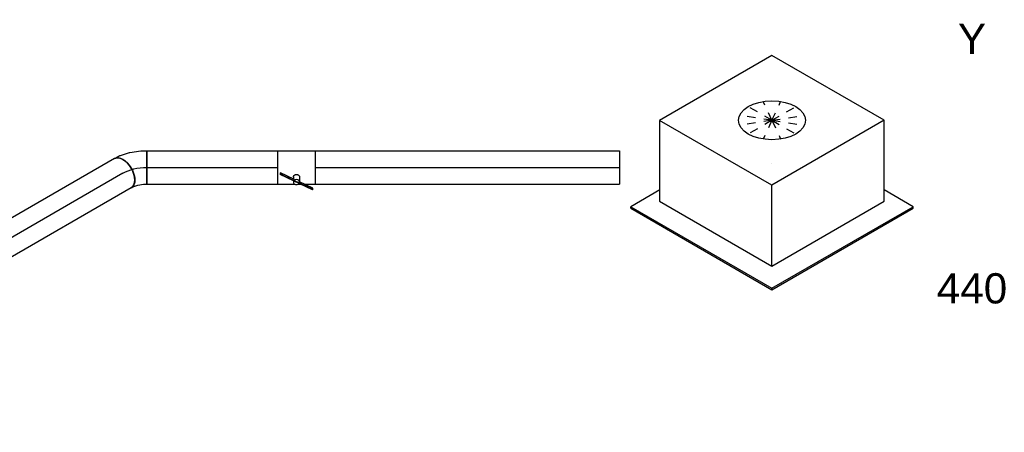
# Model space of a CAD drawing. Extents: x -257677 to 221252, y -185516 to 120782.
# Tile 47 of 171: x -78864 to -75932, y 3611 to 4840. Entities that reach past the tile are written whole.
import ezdxf
from ezdxf.enums import TextEntityAlignment as Align
from ezdxf.lldxf.tags import DXFTag

# ---------------------------------------------------------------- set-up
doc = ezdxf.new("R2010")
doc.units = 0
doc.header["$LTSCALE"] = 50
doc.linetypes.add('STREEPJES', pattern=[0.1, 0.05, -0.05])
doc.layers.get('0').update_dxf_attribs({"linetype": 'CONTINUOUS'})
for name, color, linetype in [('WL570---_RETOUR', 112, 'CONTINUOUS'), ('WL570---_RETOUR_HL', 8, 'CONTINUOUS'), ('WL570---_RETOUR_RST', 2, 'CONTINUOUS'), ('WL570---_RETOUR_RST_HL', 1, 'CONTINUOUS'), ('WL570---_TOEVOER', 3, 'CONTINUOUS'), ('WM570---_RETOUR_PR', 1, 'CONTINUOUS'), ('WM570---_RETOUR_RST_PR', 1, 'CONTINUOUS'), ('WM570---_TOEVOER_PR', 1, 'CONTINUOUS')]:
    doc.layers.add(name, color=color, linetype=linetype)
doc.styles.add('BURO-018', font='ARIAL.TTF', dxfattribs={"height": 63})
tags = doc.linetypes.add('CENTER2', pattern=[28.575, 19.05, -3.175, 3.175, -3.175]).pattern_tags.tags
tags[10:11] = [DXFTag(74, 4), DXFTag(75, 0), DXFTag(340, '0'), DXFTag(46, 1.0), DXFTag(50, 0.0), DXFTag(44, 0.0), DXFTag(45, 0.0)]
tags[8:9] = [DXFTag(74, 4), DXFTag(75, 0), DXFTag(340, '0'), DXFTag(46, 1.0), DXFTag(50, 0.0), DXFTag(44, 0.0), DXFTag(45, 0.0)]
tags[6:7] = [DXFTag(74, 4), DXFTag(75, 0), DXFTag(340, '0'), DXFTag(46, 1.0), DXFTag(50, 0.0), DXFTag(44, 0.0), DXFTag(45, 0.0)]
tags[4:5] = [DXFTag(74, 4), DXFTag(75, 0), DXFTag(340, '0'), DXFTag(46, 1.0), DXFTag(50, 0.0), DXFTag(44, 0.0), DXFTag(45, 0.0)]

# ---------------------------------------------------------------- blocks, each defined once
blk = doc.blocks.new('*U1864')
at = {"color": 0, "ltscale": 10}
for p, q in [((0, 50, 12127.9), (905.6, 50, 12127.9)), ((0, -50, 12127.9), (905.6, -50, 12127.9))]:
    blk.add_line(p, q, dxfattribs=at)
at = {"color": 0, "ltscale": 10, "extrusion": (9.9638e-19, 6.35235e-17, -1)}
blk.add_ellipse((0, 0, 12127.9), major_axis=(0, -50), ratio=0.57735, start_param=0, end_param=3.141593, dxfattribs=at)
at = {"color": 0, "ltscale": 10}
blk.add_ellipse((908.4, 0, 12127.9), major_axis=(0, -50), ratio=0.57735, start_param=3.330272, end_param=6.094506, dxfattribs=at)
at = {"layer": 'WL570---_RETOUR_HL', "linetype": 'CENTER2'}
blk.add_line((0, 0, 12127.9), (908.4, 0, 12127.9), dxfattribs=at)
at = {"layer": 'WM570---_RETOUR_PR', "color": 1, "style": 'BURO-018'}
blk.add_attdef('POSNR', text='', height=90, dxfattribs=at).set_placement((0, 0), align=Align.MIDDLE)
blk = doc.blocks.new('*U1867')
at = {"color": 0, "ltscale": 10}
for p, q in [((0, 50, 12151.8), (905.8, 50, 12151.8)), ((905.8, 50, 12151.8), (905.8, -50, 12151.8)), ((0, -50, 12151.8), (905.8, -50, 12151.8))]:
    blk.add_line(p, q, dxfattribs=at)
at = {"layer": 'WL570---_RETOUR_HL', "linetype": 'CENTER2'}
blk.add_line((0, 0, 12151.8), (905.8, 0, 12151.8), dxfattribs=at)
at = {"layer": 'WM570---_RETOUR_PR', "color": 1, "style": 'BURO-018'}
blk.add_attdef('POSNR', text='', height=90, dxfattribs=at).set_placement((0, 0), align=Align.MIDDLE)
blk = doc.blocks.new('*U1868')
at = {"color": 2, "ltscale": 10}
for p, q in [((-55.9, -50, 12151.8), (-55.9, 50, 12151.8)), ((-55.9, 50, 12151.8), (55.8, 50, 12151.8)), ((55.8, 50, 12151.8), (55.8, -50, 12151.8)), ((-47.9, -15.9, 12151.8), (-48.9, -17.4, 12151.8)), ((-48.9, -17.4, 12151.8), (-48.9, -21.2, 12151.8)), ((-48.9, -21.2, 12151.8), (-47.9, -19.8, 12151.8)), ((-8.5, -40.2, 12151.8), (-48.9, -21.2, 12151.8)), ((-7.5, -35, 12151.8), (-47.9, -15.9, 12151.8)), ((-47.9, -19.8, 12151.8), (-47.9, -15.9, 12151.8)), ((-8.4, -38.4, 12151.8), (-47.9, -19.8, 12151.8)), ((-9.3, -28.1, 12151.8), (-9.3, -34.1, 12151.8)), ((9.3, -28.9, 12151.8), (9.3, -43.3, 12151.8)), ((-55.9, -50, 12151.8), (-4.4, -50, 12151.8)), ((-9.3, -39.9, 12151.8), (-9.3, -43.3, 12151.8)), ((-8.5, -40.2, 12151.8), (-7.5, -38.8, 12151.8)), ((47.9, -66.8, 12151.8), (-8.5, -40.2, 12151.8)), ((-7.5, -38.8, 12151.8), (-8.4, -38.4, 12151.8)), ((-7.5, -35, 12151.8), (-7.5, -38.8, 12151.8)), ((48.9, -65.4, 12151.8), (-7.5, -38.8, 12151.8)), ((4.4, -50, 12151.8), (12.2, -50, 12151.8)), ((48.9, -61.5, 12151.8), (9.3, -42.9, 12151.8)), ((24.4, -50, 12151.8), (55.8, -50, 12151.8)), ((47.9, -66.8, 12151.8), (48.9, -65.4, 12151.8)), ((48.9, -65.4, 12151.8), (48.9, -61.5, 12151.8))]:
    blk.add_line(p, q, dxfattribs=at)
for start_param, end_param in [(3.141593, 6.283185), (0, 3.141593)]:
    blk.add_ellipse((0, -43.3, 12151.8), major_axis=(-9.31, 0), ratio=0.816497, start_param=start_param, end_param=end_param, dxfattribs=at)
blk.add_spline([(-9.3, -28.1, 12151.8), (-9.1, -27.3, 12151.8), (-8.9, -26.5, 12151.8), (-8.6, -25.8, 12151.8), (-8.1, -25.1, 12151.8), (-7.6, -24.4, 12151.8), (-7.1, -23.7, 12151.8), (-6.4, -23.1, 12151.8), (-5.7, -22.5, 12151.8), (-4.9, -22.1, 12151.8), (-4.1, -21.6, 12151.8), (-3.2, -21.3, 12151.8), (-2.3, -21, 12151.8), (-1.4, -20.9, 12151.8), (-0.5, -20.8, 12151.8), (0.5, -20.8, 12151.8), (1.4, -20.9, 12151.8), (2.3, -21, 12151.8), (3.2, -21.3, 12151.8), (4.1, -21.6, 12151.8), (4.9, -22.1, 12151.8), (5.7, -22.5, 12151.8), (6.4, -23.1, 12151.8), (7.1, -23.7, 12151.8), (7.6, -24.4, 12151.8), (8.1, -25.1, 12151.8), (8.6, -25.8, 12151.8), (8.9, -26.5, 12151.8), (9.1, -27.3, 12151.8), (9.3, -28.1, 12151.8), (9.3, -28.9, 12151.8)], degree=3, dxfattribs=at)
at = {"layer": 'WL570---_RETOUR', "color": 1, "style": 'BURO-018'}
blk.add_attdef('I', text='', height=90, dxfattribs=at).set_placement((0, 0), align=Align.MIDDLE)
at = {"layer": 'WM570---_RETOUR_PR', "color": 1, "style": 'BURO-018'}
blk.add_attdef('POSNR', text='', height=90, dxfattribs=at).set_placement((0, 0), align=Align.MIDDLE)
blk = doc.blocks.new('*U1869')
at = {"color": 0, "ltscale": 10}
for p, q in [((0, 50, 12151.8), (390.3, 50, 12151.8)), ((0, -50, 12151.8), (0, 50, 12151.8)), ((0, -50, 12151.8), (390.3, -50, 12151.8))]:
    blk.add_line(p, q, dxfattribs=at)
at = {"layer": 'WL570---_RETOUR_HL', "linetype": 'CENTER2'}
blk.add_line((0, 0, 12151.8), (390.3, 0, 12151.8), dxfattribs=at)
at = {"layer": 'WM570---_RETOUR_PR', "color": 1, "style": 'BURO-018'}
blk.add_attdef('POSNR', text='', height=90, dxfattribs=at).set_placement((0, 0), align=Align.MIDDLE)
blk = doc.blocks.new('*U1870')
at = {"color": 0, "ltscale": 10}
for p, q in [((-33.8, 50, 12151.8), (-19.3, 50, 12151.8)), ((-16.8, 49.7, 12151.8), (14.2, 43.4, 12151.8)), ((14.2, 43.4, 12151.8), (15, 43.2, 12151.8)), ((15, 43.2, 12151.8), (46.1, 31.1, 12151.8)), ((46.2, 31.1, 12151.8), (46.1, 31.1, 12151.8)), ((46.2, 31.1, 12151.8), (60.9, 22.6, 12151.8)), ((60.9, 22.6, 12151.8), (10.9, -64, 12151.8)), ((-33.8, -50, 12151.8), (-28.1, -50, 12151.8)), ((-28.1, -50, 12151.8), (-13.7, -53, 12151.8)), ((-13.7, -53, 12151.8), (2.8, -59.3, 12151.8)), ((2.8, -59.3, 12151.8), (10.9, -64, 12151.8))]:
    blk.add_line(p, q, dxfattribs=at)
for centre, major_axis, ratio, start_param, end_param in [((-33.8, 0, 12151.8), (0, 50), 0.57735, 3.141593, 6.283185), ((-23.1, 0, 12151.8), (5.1, 49.9), 0.497511, 6.232846, 6.333525)]:
    blk.add_ellipse(centre, major_axis=major_axis, ratio=ratio, start_param=start_param, end_param=end_param, dxfattribs=at)
at = {"layer": 'WL570---_RETOUR_HL', "linetype": 'CENTER2', "extrusion": (6.83926e-17, 8.87111e-17, -1)}
blk.add_ellipse((7, -70.7, 12151.8), major_axis=(86.6, -50), ratio=0.57735, start_param=3.926991, end_param=4.712389, dxfattribs=at)
at = {"layer": 'WM570---_RETOUR_PR', "color": 1, "style": 'BURO-018'}
blk.add_attdef('POSNR', text='', height=90, dxfattribs=at).set_placement((0, 0), align=Align.MIDDLE)
blk = doc.blocks.new('*U2059')
at = {"color": 8, "linetype": 'STREEPJES', "ltscale": 10}
blk.add_ellipse((381.8, 221, 10770), major_axis=(69.3, -39.9), ratio=0.469858, start_param=3.586757, end_param=3.730733, dxfattribs=at)
at = {"color": 0, "ltscale": 10}
for centre, major_axis, ratio, start_param, end_param in [((381.8, 221, 10770), (69.3, -39.9), 0.469858, 3.730733, 6.283606), ((394.4, 242.8, 10770), (69.3, -40), 0.57735, 3.930741, 6.116426), ((323.5, 119.2, 10770), (-69.5, 39.6), 0.298845, 3.141364, 6.282956), ((290.2, 60.6, 10770), (-69.7, 39.3), 0.740469, 3.140448, 6.282041), ((275.5, 34.5, 10770), (-60, 53.9), 0.803441, 3.319011, 6.105767), ((200.2, 0, 10770), (10.6, -79.7), 0.6474, 0.085845, 3.055748), ((275.5, 34.5, 10770), (-60, 53.9), 0.803441, 2.964175, 3.319011), ((200.2, 0, 10770), (10.6, -79.7), 0.6474, 6.19734, 6.36903)]:
    blk.add_ellipse(centre, major_axis=major_axis, ratio=ratio, start_param=start_param, end_param=end_param, dxfattribs=at)
at = {"color": 8, "linetype": 'STREEPJES', "ltscale": 10, "extrusion": (-1.38778e-17, -8.01234e-18, -1)}
for centre, major_axis, ratio, start_param, end_param in [((363, 188.3, 10770), (-69.4, 39.8), 0.222855, 5.695711, 6.283349), ((343.1, 153.6, 10770), (69.4, -39.7), 0.039335, 3.141565, 3.611229)]:
    blk.add_ellipse(centre, major_axis=major_axis, ratio=ratio, start_param=start_param, end_param=end_param, dxfattribs=at)
at = {"color": 0, "ltscale": 10, "extrusion": (-1.38778e-17, -8.01234e-18, -1)}
for centre, major_axis, ratio, start_param, end_param in [((363, 188.3, 10770), (-69.4, 39.8), 0.222855, 3.141756, 5.695711), ((343.1, 153.6, 10770), (69.4, -39.7), 0.039335, 3.611229, 6.283158), ((305.4, 87.5, 10770), (69.6, -39.5), 0.537988, 3.141064, 6.282657), ((284.5, 50.5, 10770), (-69.7, 39.2), 0.816479, 0, 3.141593), ((243.6, 11.8, 10770), (34.4, -72.8), 0.751648, 3.275622, 6.417215), ((0, 0, 10770), (0, 80), 0.57735, 0, 3.141593), ((21.8, 0, 10770), (0, 80), 0.57735, 0, 3.141593), ((65.3, 0, 10770), (0, 80), 0.57735, 0, 3.141593), ((108.9, 0, 10770), (0, 80), 0.57735, 0, 3.141593), ((152.4, 0, 10770), (0, 80), 0.57735, 0, 3.141593)]:
    blk.add_ellipse(centre, major_axis=major_axis, ratio=ratio, start_param=start_param, end_param=end_param, dxfattribs=at)
at = {"layer": 'WM570---_TOEVOER_PR', "color": 1, "style": 'BURO-018'}
blk.add_attdef('POSNR', text='', height=90, dxfattribs=at).set_placement((0, 0), align=Align.MIDDLE)
blk = doc.blocks.new('*U2147')
at = {"color": 0, "ltscale": 10}
for p, q in [((-225.4, 278.6, 12588.5), (-345.8, 70, 12588.5)), ((160.8, 278.6, 12588.5), (-225.4, 278.6, 12588.5)), ((-32.3, -55.9, 12588.5), (-225.4, 278.6, 12588.5)), ((354, -55.9, 12588.5), (160.8, 278.6, 12588.5)), ((-430.7, 95.5, 12588.5), (-428.7, 99, 12588.5)), ((-430.7, 95.5, 12588.5), (-187.8, -325.3, 12588.5)), ((-329, 99, 12588.5), (-428.7, 99, 12588.5)), ((-428.7, 99, 12588.5), (-185.8, -321.7, 12588.5)), ((-345.8, 70, 12588.5), (-152.7, -264.5, 12588.5)), ((-152.7, -264.5, 12588.5), (-32.3, -55.9, 12588.5)), ((354, -55.9, 12588.5), (-32.3, -55.9, 12588.5)), ((233.5, -264.5, 12588.5), (354, -55.9, 12588.5)), ((300.1, -321.7, 12588.5), (250.3, -235.5, 12588.5)), ((-152.7, -264.5, 12588.5), (233.5, -264.5, 12588.5)), ((-185.8, -321.7, 12588.5), (-187.8, -325.3, 12588.5)), ((-185.8, -321.7, 12588.5), (300.1, -321.7, 12588.5)), ((298, -325.3, 12588.5), (300.1, -321.7, 12588.5)), ((-187.8, -325.3, 12588.5), (298, -325.3, 12588.5))]:
    blk.add_line(p, q, dxfattribs=at)
at = {"color": 8, "linetype": 'STREEPJES', "ltscale": 10}
for q in [(23.5, 182.1, 12588.5), (-26.8, 146.7, 12588.5), (-11.9, 172.6, 12588.5), (69.8, 172.6, 12588.5), (114.6, 146.7, 12588.5), (-17.4, 111.4, 12588.5), (14, 76, 12588.5), (58.8, 50.1, 12588.5), (105.1, 40.7, 12588.5), (140.5, 50.1, 12588.5), (155.4, 76, 12588.5), (145.9, 111.4, 12588.5)]:
    blk.add_line((64.3, 111.4, 12588.5), q, dxfattribs=at)
at = {"color": 0, "ltscale": 10}
blk.add_ellipse((64.3, 111.4, 12588.5), major_axis=(86.6, -50), ratio=0.57735, dxfattribs=at)
at = {"layer": 'WL570---_RETOUR_RST_HL', "linetype": 'CENTER2'}
blk.add_circle((0, 0, 12588.5), 0.075, dxfattribs=at)
at = {"layer": 'WL570---_RETOUR_RST', "color": 1, "style": 'BURO-018'}
for tag in ['MC', 'Q']:
    blk.add_attdef(tag, text='', height=90, dxfattribs=at).set_placement((0, 0), align=Align.MIDDLE)
at = {"layer": 'WM570---_RETOUR_RST_PR', "color": 1, "style": 'BURO-018'}
blk.add_attdef('POSNR', text='', height=90, dxfattribs=at).set_placement((0, 0), align=Align.MIDDLE)

msp = doc.modelspace()

# ---------------------------------------------------------------- block references
at = {"layer": 'WL570---_RETOUR'}
for name, p, rotation in [('*U1870', (-78527.38212, 4399.65895, -12151.83374), 29.99999999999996), ('*U1864', (-78556.65634, 4382.75748, -12127.93144), 210)]:
    msp.add_blockref(name, p, dxfattribs=dict(at, rotation=rotation))
for name, p in [('*U1869', (-78485.98212, 4399.65895, -12151.83374)), ('*U1868', (-78039.878, 4399.65895, -12151.83374)), ('*U1867', (-77984.028, 4399.65895, -12151.83374))]:
    msp.add_blockref(name, p, dxfattribs=at)
at = {"layer": 'WL570---_RETOUR_RST'}
ref = msp.add_blockref('*U2147', (-76623.77584, 4411.45618, -12588.53986), dxfattribs=dict(at, rotation=29.99999999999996))
ref.add_attrib('Q', '440', dxfattribs={"color": 1, "height": 90, "style": 'BURO-018'}).set_placement((-76028.04731, 4039.95024), align=Align.MIDDLE)
ref.add_attrib('MC', 'Y', dxfattribs={"color": 1, "height": 90, "style": 'BURO-018'}).set_placement((-76028.04731, 4782.96213), align=Align.MIDDLE)
at = {"layer": 'WL570---_TOEVOER', "rotation": 150}
msp.add_blockref('*U2059', (-77167.35691, 3373.53007, -10769.95039), dxfattribs=at)

doc.saveas('drawing.dxf')
